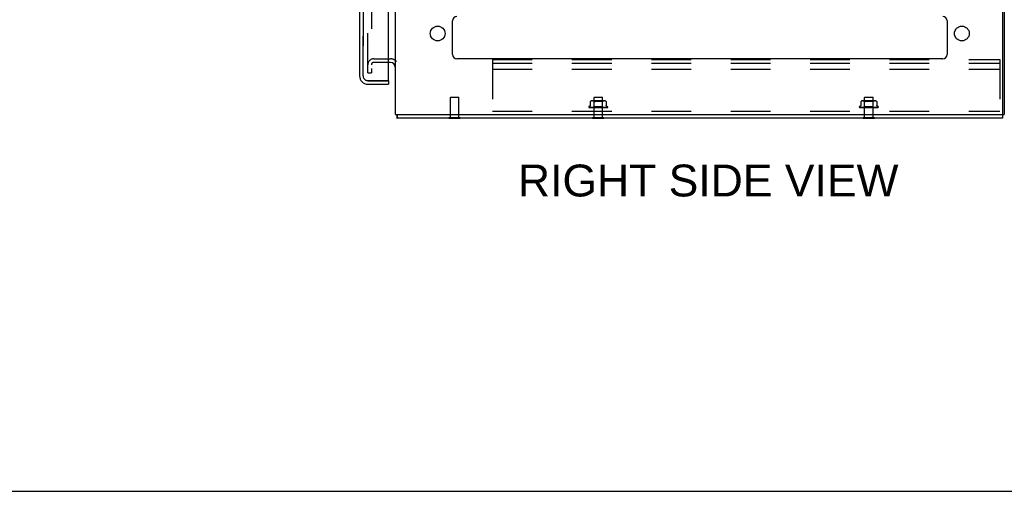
# Model space of a CAD drawing. Header units: inches. Extents: x 0 to 213, y 0 to 138.
# Tile 33 of 50: x 109 to 138, y 0 to 14. Entities that reach past the tile are written whole.
import ezdxf

# ---------------------------------------------------------------- set-up
doc = ezdxf.new("R2010")
doc.units = ezdxf.units.IN
doc.header["$LTSCALE"] = 11.736377
doc.header["$MEASUREMENT"] = 0
doc.linetypes.add('HIDDEN', pattern=[0.2, 0.1, -0.1])
doc.layers.get('0').update_dxf_attribs({"linetype": 'CONTINUOUS'})
for name, color, linetype in [('DEFAULT_2', 8, 'HIDDEN'), ('DIMENSIONS', 7, 'CONTINUOUS'), ('MASTER_DOOR_ASSEMBLY', 7, 'CONTINUOUS'), ('SLAVE_DOOR_ASSEMBLY', 7, 'CONTINUOUS')]:
    doc.layers.add(name, color=color, linetype=linetype)
doc.styles.get("Standard").update_dxf_attribs({"font": 'arial.ttf'})

msp = doc.modelspace()

# ---------------------------------------------------------------- linework, layer by layer
at = {"color": 3, "linetype": 'Continuous'}
for p, q in [((120.237, 11.136), (120.237, 81.794)), ((138.185, 81.779), (138.185, 11.151)), ((138.237, 81.794), (138.237, 11.136)), ((121.925, 12.907), (121.925, 13.907)), ((136.549, 13.907), (136.549, 12.907)), ((120.094, 12.678), (120.033, 12.678)), ((136.424, 12.782), (122.05, 12.782)), ((120.237, 11.136), (138.17, 11.136)), ((138.185, 11.032), (120.289, 11.032))]:
    msp.add_line(p, q, dxfattribs=at)
at = {"color": 7, "linetype": 'Continuous'}
for p, q in [((120.197, 12.636), (120.197, 12.636)), ((120.289, 11.136), (120.289, 11.032)), ((138.17, 11.136), (138.237, 11.136)), ((138.185, 11.136), (138.185, 11.032)), ((121.818, 11.028), (121.818, 11.032)), ((121.818, 11.028), (122.155, 11.028)), ((122.155, 11.028), (122.155, 11.032)), ((126.068, 11.028), (126.068, 11.032)), ((126.068, 11.028), (126.405, 11.028)), ((126.405, 11.028), (126.405, 11.032)), ((134.068, 11.028), (134.068, 11.032)), ((134.068, 11.028), (134.405, 11.028)), ((134.405, 11.028), (134.405, 11.032)), ((0, 0), (213.389, 0))]:
    msp.add_line(p, q, dxfattribs=at)
at = {"color": 3, "linetype": 'Continuous'}
for points in [[(120.276, 11.136), (120.276, 11.135), (120.277, 11.13), (120.278, 11.124), (120.279, 11.118), (120.279, 11.112), (120.28, 11.106), (120.28, 11.101), (120.28, 11.095), (120.28, 11.089)], [(120.28, 11.089), (120.28, 11.079), (120.28, 11.074), (120.28, 11.065)], [(120.28, 11.065), (120.28, 11.061), (120.281, 11.058), (120.281, 11.054), (120.281, 11.05), (120.281, 11.047), (120.282, 11.044), (120.282, 11.042), (120.282, 11.04), (120.283, 11.038), (120.284, 11.036), (120.284, 11.035), (120.285, 11.034), (120.286, 11.033), (120.287, 11.033), (120.287, 11.032), (120.289, 11.032)]]:
    msp.add_lwpolyline(points, dxfattribs=at)
for centre in [(121.487, 13.532), (136.987, 13.532)]:
    msp.add_circle(centre, 0.219, dxfattribs=at)
for centre, radius, start, end in [((122.05, 13.907), 0.125, 90, 180), ((136.424, 13.907), 0.125, 0, 90), ((122.05, 12.907), 0.125, 180, 270), ((136.424, 12.907), 0.125, 270, 360), ((120.094, 12.536), 0.142, 0, 90), ((138.17, 11.151), 0.015, 270, 360)]:
    msp.add_arc(centre, radius, start, end, dxfattribs=at)
at = {"layer": 'DEFAULT_2', "color": 8, "linetype": 'HIDDEN'}
for p, q in [((119.424, 12.366), (119.424, 80.565)), ((119.528, 80.565), (119.528, 12.366)), ((119.598, 12.782), (120.094, 12.782)), ((120.033, 12.678), (119.598, 12.678)), ((123.112, 12.761), (138.112, 12.761)), ((123.112, 12.761), (123.112, 11.136)), ((123.112, 12.657), (138.112, 12.657)), ((138.112, 12.761), (138.112, 11.136)), ((119.424, 12.366), (119.528, 12.366)), ((123.112, 12.48), (138.112, 12.48)), ((121.873, 11.653), (121.863, 11.643)), ((121.873, 11.653), (122.101, 11.653)), ((122.101, 11.653), (122.111, 11.643)), ((126.123, 11.653), (126.113, 11.643)), ((126.123, 11.653), (126.351, 11.653)), ((126.351, 11.653), (126.361, 11.643)), ((134.123, 11.653), (134.113, 11.643)), ((134.123, 11.653), (134.351, 11.653)), ((134.351, 11.653), (134.361, 11.643)), ((122.111, 11.643), (121.863, 11.643)), ((121.863, 11.046), (121.863, 11.643)), ((122.111, 11.046), (122.111, 11.643)), ((125.955, 11.358), (125.955, 11.357)), ((125.981, 11.379), (125.966, 11.373)), ((126.001, 11.52), (126.002, 11.52)), ((126.001, 11.519), (126.001, 11.406)), ((126.001, 11.519), (126.001, 11.519)), ((126.003, 11.521), (126.004, 11.522)), ((126.004, 11.522), (126.009, 11.526)), ((126.02, 11.531), (126.015, 11.529)), ((126.025, 11.533), (126.02, 11.531)), ((126.031, 11.535), (126.025, 11.533)), ((126.036, 11.536), (126.031, 11.535)), ((126.041, 11.537), (126.036, 11.536)), ((126.047, 11.537), (126.041, 11.537)), ((126.052, 11.537), (126.046, 11.537)), ((126.056, 11.538), (126.051, 11.537)), ((126.061, 11.537), (126.056, 11.538)), ((126.416, 11.543), (126.057, 11.543)), ((126.066, 11.537), (126.061, 11.537)), ((126.071, 11.537), (126.066, 11.537)), ((126.076, 11.536), (126.071, 11.537)), ((126.081, 11.535), (126.076, 11.536)), ((126.087, 11.533), (126.081, 11.535)), ((126.093, 11.531), (126.087, 11.533)), ((126.111, 11.523), (126.091, 11.543)), ((126.098, 11.529), (126.092, 11.531)), ((126.093, 11.341), (126.111, 11.36)), ((126.362, 11.523), (126.111, 11.523)), ((126.111, 11.36), (126.111, 11.523)), ((126.362, 11.36), (126.111, 11.36)), ((126.361, 11.643), (126.113, 11.643)), ((126.113, 11.046), (126.113, 11.643)), ((126.185, 11.535), (126.198, 11.536)), ((126.288, 11.535), (126.3, 11.533)), ((126.321, 11.528), (126.331, 11.525)), ((126.357, 11.519), (126.359, 11.519)), ((126.361, 11.046), (126.361, 11.643)), ((126.362, 11.523), (126.382, 11.543)), ((126.362, 11.36), (126.362, 11.523)), ((126.381, 11.341), (126.362, 11.36)), ((126.365, 11.522), (126.37, 11.526)), ((126.375, 11.529), (126.37, 11.526)), ((126.381, 11.531), (126.375, 11.529)), ((126.386, 11.533), (126.381, 11.531)), ((126.392, 11.535), (126.386, 11.533)), ((126.397, 11.536), (126.392, 11.535)), ((126.402, 11.537), (126.397, 11.536)), ((126.407, 11.537), (126.402, 11.537)), ((126.412, 11.537), (126.407, 11.537)), ((126.417, 11.538), (126.412, 11.537)), ((126.422, 11.537), (126.417, 11.538)), ((126.427, 11.537), (126.422, 11.537)), ((126.432, 11.537), (126.427, 11.537)), ((126.437, 11.536), (126.432, 11.537)), ((126.442, 11.535), (126.437, 11.536)), ((126.448, 11.533), (126.442, 11.535)), ((126.453, 11.531), (126.448, 11.533)), ((126.459, 11.529), (126.453, 11.531)), ((126.472, 11.52), (126.472, 11.519)), ((126.473, 11.519), (126.472, 11.519)), ((126.473, 11.519), (126.473, 11.406)), ((126.492, 11.379), (126.507, 11.373)), ((126.518, 11.358), (126.518, 11.357)), ((133.955, 11.358), (133.955, 11.357)), ((133.981, 11.379), (133.966, 11.373)), ((134.001, 11.52), (134.002, 11.52)), ((134.001, 11.519), (134.001, 11.406)), ((134.001, 11.519), (134.001, 11.519)), ((134.003, 11.521), (134.004, 11.522)), ((134.004, 11.522), (134.009, 11.526)), ((134.02, 11.531), (134.015, 11.529)), ((134.025, 11.533), (134.02, 11.531)), ((134.031, 11.535), (134.025, 11.533)), ((134.036, 11.536), (134.031, 11.535)), ((134.041, 11.537), (134.036, 11.536)), ((134.047, 11.537), (134.041, 11.537)), ((134.052, 11.537), (134.046, 11.537)), ((134.056, 11.538), (134.051, 11.537)), ((134.061, 11.537), (134.056, 11.538)), ((134.416, 11.543), (134.057, 11.543)), ((134.066, 11.537), (134.061, 11.537)), ((134.071, 11.537), (134.066, 11.537)), ((134.076, 11.536), (134.071, 11.537)), ((134.081, 11.535), (134.076, 11.536)), ((134.087, 11.533), (134.081, 11.535)), ((134.093, 11.531), (134.087, 11.533)), ((134.111, 11.523), (134.091, 11.543)), ((134.098, 11.529), (134.092, 11.531)), ((134.093, 11.341), (134.111, 11.36)), ((134.362, 11.523), (134.111, 11.523)), ((134.111, 11.36), (134.111, 11.523)), ((134.362, 11.36), (134.111, 11.36)), ((134.361, 11.643), (134.113, 11.643)), ((134.113, 11.046), (134.113, 11.643)), ((134.288, 11.535), (134.3, 11.533)), ((134.321, 11.528), (134.331, 11.525)), ((134.361, 11.046), (134.361, 11.643)), ((134.362, 11.523), (134.382, 11.543)), ((134.362, 11.36), (134.362, 11.523)), ((134.381, 11.341), (134.362, 11.36)), ((134.365, 11.522), (134.37, 11.526)), ((134.375, 11.529), (134.37, 11.526)), ((134.381, 11.531), (134.375, 11.529)), ((134.386, 11.533), (134.381, 11.531)), ((134.392, 11.535), (134.386, 11.533)), ((134.397, 11.536), (134.392, 11.535)), ((134.402, 11.537), (134.397, 11.536)), ((134.407, 11.537), (134.402, 11.537)), ((134.412, 11.537), (134.407, 11.537)), ((134.417, 11.538), (134.412, 11.537)), ((134.422, 11.537), (134.417, 11.538)), ((134.427, 11.537), (134.422, 11.537)), ((134.432, 11.537), (134.427, 11.537)), ((134.437, 11.536), (134.432, 11.537)), ((134.442, 11.535), (134.437, 11.536)), ((134.448, 11.533), (134.442, 11.535)), ((134.453, 11.531), (134.448, 11.533)), ((134.459, 11.529), (134.453, 11.531)), ((134.472, 11.52), (134.472, 11.519)), ((134.473, 11.519), (134.472, 11.519)), ((134.473, 11.519), (134.473, 11.406)), ((134.492, 11.379), (134.507, 11.373)), ((134.518, 11.358), (134.518, 11.357)), ((123.112, 11.24), (138.112, 11.24)), ((126.093, 11.342), (125.964, 11.344)), ((125.964, 11.344), (125.964, 11.344)), ((126.095, 11.342), (125.966, 11.344)), ((125.967, 11.341), (126.227, 11.341)), ((126.097, 11.342), (125.972, 11.344)), ((125.978, 11.344), (125.977, 11.344)), ((126.101, 11.342), (125.978, 11.344)), ((125.99, 11.344), (125.989, 11.344)), ((126.106, 11.342), (125.99, 11.344)), ((126.112, 11.342), (125.999, 11.344)), ((125.999, 11.344), (125.999, 11.344)), ((126.12, 11.342), (126.016, 11.344)), ((126.016, 11.344), (126.016, 11.344)), ((126.128, 11.342), (126.029, 11.344)), ((126.029, 11.344), (126.029, 11.344)), ((126.039, 11.342), (126.046, 11.342)), ((126.046, 11.342), (126.052, 11.341)), ((126.138, 11.342), (126.051, 11.344)), ((126.148, 11.342), (126.066, 11.344)), ((126.066, 11.344), (126.066, 11.344)), ((126.082, 11.342), (126.092, 11.341)), ((126.159, 11.342), (126.092, 11.344)), ((126.092, 11.341), (126.093, 11.341)), ((126.093, 11.341), (126.093, 11.342)), ((126.093, 11.342), (126.093, 11.342)), ((126.095, 11.342), (126.095, 11.342)), ((126.095, 11.341), (126.097, 11.342)), ((126.097, 11.342), (126.097, 11.342)), ((126.101, 11.342), (126.101, 11.342)), ((126.104, 11.341), (126.101, 11.342)), ((126.102, 11.341), (126.106, 11.342)), ((126.106, 11.342), (126.106, 11.342)), ((126.171, 11.342), (126.109, 11.344)), ((126.109, 11.344), (126.109, 11.344)), ((126.109, 11.344), (126.117, 11.343)), ((126.112, 11.342), (126.112, 11.342)), ((126.112, 11.342), (126.112, 11.342)), ((126.116, 11.341), (126.112, 11.342)), ((126.114, 11.341), (126.12, 11.342)), ((126.117, 11.343), (126.138, 11.341)), ((126.12, 11.342), (126.12, 11.342)), ((126.128, 11.342), (126.128, 11.342)), ((126.134, 11.341), (126.128, 11.342)), ((126.131, 11.341), (126.137, 11.342)), ((126.138, 11.342), (126.137, 11.342)), ((126.184, 11.342), (126.138, 11.344)), ((126.148, 11.342), (126.148, 11.342)), ((126.155, 11.341), (126.148, 11.342)), ((126.151, 11.341), (126.159, 11.342)), ((126.196, 11.342), (126.157, 11.344)), ((126.157, 11.344), (126.157, 11.344)), ((126.157, 11.344), (126.187, 11.341)), ((126.159, 11.342), (126.159, 11.342)), ((126.171, 11.342), (126.171, 11.342)), ((126.179, 11.341), (126.171, 11.342)), ((126.175, 11.341), (126.183, 11.342)), ((126.184, 11.342), (126.183, 11.342)), ((126.21, 11.342), (126.189, 11.344)), ((126.196, 11.342), (126.196, 11.342)), ((126.205, 11.341), (126.196, 11.342)), ((126.2, 11.341), (126.209, 11.342)), ((126.21, 11.342), (126.209, 11.342)), ((126.232, 11.341), (126.223, 11.342)), ((126.227, 11.341), (126.236, 11.342)), ((126.232, 11.341), (126.507, 11.341)), ((126.259, 11.341), (126.25, 11.342)), ((126.255, 11.341), (126.263, 11.342)), ((126.291, 11.344), (126.261, 11.341)), ((126.264, 11.342), (126.263, 11.342)), ((126.291, 11.344), (126.264, 11.342)), ((126.31, 11.344), (126.276, 11.342)), ((126.276, 11.342), (126.277, 11.342)), ((126.286, 11.341), (126.277, 11.342)), ((126.282, 11.341), (126.29, 11.342)), ((126.341, 11.344), (126.29, 11.342)), ((126.29, 11.342), (126.29, 11.342)), ((126.291, 11.344), (126.291, 11.344)), ((126.359, 11.344), (126.302, 11.342)), ((126.302, 11.342), (126.303, 11.342)), ((126.311, 11.341), (126.303, 11.342)), ((126.307, 11.341), (126.314, 11.342)), ((126.311, 11.341), (126.34, 11.344)), ((126.386, 11.344), (126.314, 11.342)), ((126.314, 11.342), (126.314, 11.342)), ((126.403, 11.344), (126.325, 11.342)), ((126.325, 11.342), (126.325, 11.342)), ((126.333, 11.341), (126.325, 11.342)), ((126.329, 11.341), (126.335, 11.342)), ((126.336, 11.342), (126.335, 11.342)), ((126.427, 11.344), (126.336, 11.342)), ((126.34, 11.344), (126.341, 11.344)), ((126.44, 11.344), (126.345, 11.342)), ((126.345, 11.342), (126.345, 11.342)), ((126.351, 11.341), (126.345, 11.342)), ((126.349, 11.341), (126.353, 11.342)), ((126.354, 11.342), (126.353, 11.342)), ((126.46, 11.344), (126.354, 11.342)), ((126.359, 11.341), (126.37, 11.342)), ((126.471, 11.344), (126.361, 11.342)), ((126.361, 11.342), (126.361, 11.342)), ((126.366, 11.341), (126.361, 11.342)), ((126.364, 11.341), (126.367, 11.342)), ((126.486, 11.344), (126.367, 11.342)), ((126.367, 11.342), (126.367, 11.342)), ((126.37, 11.342), (126.386, 11.344)), ((126.493, 11.344), (126.372, 11.342)), ((126.372, 11.342), (126.372, 11.342)), ((126.376, 11.341), (126.372, 11.342)), ((126.502, 11.344), (126.376, 11.342)), ((126.376, 11.342), (126.376, 11.342)), ((126.506, 11.344), (126.379, 11.342)), ((126.379, 11.342), (126.379, 11.342)), ((126.509, 11.344), (126.38, 11.342)), ((126.38, 11.342), (126.38, 11.342)), ((126.386, 11.344), (126.386, 11.344)), ((126.412, 11.342), (126.42, 11.343)), ((126.42, 11.343), (126.427, 11.344)), ((126.427, 11.344), (126.427, 11.344)), ((126.439, 11.341), (126.445, 11.342)), ((126.44, 11.344), (126.44, 11.344)), ((126.455, 11.343), (126.461, 11.344)), ((126.461, 11.344), (126.46, 11.344)), ((126.486, 11.344), (126.486, 11.344)), ((126.514, 11.346), (126.514, 11.346)), ((134.093, 11.342), (133.964, 11.344)), ((133.964, 11.344), (133.964, 11.344)), ((134.095, 11.342), (133.966, 11.344)), ((133.967, 11.341), (134.227, 11.341)), ((134.097, 11.342), (133.972, 11.344)), ((133.978, 11.344), (133.977, 11.344)), ((134.101, 11.342), (133.978, 11.344)), ((133.99, 11.344), (133.989, 11.344)), ((134.106, 11.342), (133.99, 11.344)), ((134.112, 11.342), (133.999, 11.344)), ((133.999, 11.344), (133.999, 11.344)), ((134.12, 11.342), (134.016, 11.344)), ((134.016, 11.344), (134.016, 11.344)), ((134.128, 11.342), (134.029, 11.344)), ((134.029, 11.344), (134.029, 11.344)), ((134.039, 11.342), (134.046, 11.342)), ((134.046, 11.342), (134.052, 11.341)), ((134.138, 11.342), (134.051, 11.344)), ((134.148, 11.342), (134.066, 11.344)), ((134.066, 11.344), (134.066, 11.344)), ((134.082, 11.342), (134.092, 11.341)), ((134.159, 11.342), (134.092, 11.344)), ((134.092, 11.341), (134.093, 11.341)), ((134.093, 11.341), (134.093, 11.342)), ((134.093, 11.342), (134.093, 11.342)), ((134.095, 11.342), (134.095, 11.342)), ((134.095, 11.341), (134.097, 11.342)), ((134.097, 11.342), (134.097, 11.342)), ((134.101, 11.342), (134.101, 11.342)), ((134.104, 11.341), (134.101, 11.342)), ((134.102, 11.341), (134.106, 11.342)), ((134.106, 11.342), (134.106, 11.342)), ((134.171, 11.342), (134.109, 11.344)), ((134.109, 11.344), (134.109, 11.344)), ((134.109, 11.344), (134.117, 11.343)), ((134.112, 11.342), (134.112, 11.342)), ((134.112, 11.342), (134.112, 11.342)), ((134.116, 11.341), (134.112, 11.342)), ((134.114, 11.341), (134.12, 11.342)), ((134.117, 11.343), (134.138, 11.341)), ((134.12, 11.342), (134.12, 11.342)), ((134.128, 11.342), (134.128, 11.342)), ((134.134, 11.341), (134.128, 11.342)), ((134.131, 11.341), (134.137, 11.342)), ((134.138, 11.342), (134.137, 11.342)), ((134.184, 11.342), (134.138, 11.344)), ((134.148, 11.342), (134.148, 11.342)), ((134.155, 11.341), (134.148, 11.342)), ((134.151, 11.341), (134.159, 11.342)), ((134.196, 11.342), (134.157, 11.344)), ((134.157, 11.344), (134.157, 11.344)), ((134.157, 11.344), (134.187, 11.341)), ((134.159, 11.342), (134.159, 11.342)), ((134.171, 11.342), (134.171, 11.342)), ((134.179, 11.341), (134.171, 11.342)), ((134.175, 11.341), (134.183, 11.342)), ((134.184, 11.342), (134.183, 11.342)), ((134.21, 11.342), (134.189, 11.344)), ((134.196, 11.342), (134.196, 11.342)), ((134.205, 11.341), (134.196, 11.342)), ((134.2, 11.341), (134.209, 11.342)), ((134.21, 11.342), (134.209, 11.342)), ((134.232, 11.341), (134.223, 11.342)), ((134.227, 11.341), (134.236, 11.342)), ((134.232, 11.341), (134.507, 11.341)), ((134.259, 11.341), (134.25, 11.342)), ((134.255, 11.341), (134.263, 11.342)), ((134.291, 11.344), (134.261, 11.341)), ((134.264, 11.342), (134.263, 11.342)), ((134.291, 11.344), (134.264, 11.342)), ((134.31, 11.344), (134.276, 11.342)), ((134.276, 11.342), (134.277, 11.342)), ((134.286, 11.341), (134.277, 11.342)), ((134.282, 11.341), (134.29, 11.342)), ((134.341, 11.344), (134.29, 11.342)), ((134.29, 11.342), (134.29, 11.342)), ((134.291, 11.344), (134.291, 11.344)), ((134.359, 11.344), (134.302, 11.342)), ((134.302, 11.342), (134.303, 11.342)), ((134.311, 11.341), (134.303, 11.342)), ((134.307, 11.341), (134.314, 11.342)), ((134.311, 11.341), (134.34, 11.344)), ((134.386, 11.344), (134.314, 11.342)), ((134.314, 11.342), (134.314, 11.342)), ((134.403, 11.344), (134.325, 11.342)), ((134.325, 11.342), (134.325, 11.342)), ((134.333, 11.341), (134.325, 11.342)), ((134.329, 11.341), (134.335, 11.342)), ((134.336, 11.342), (134.335, 11.342)), ((134.427, 11.344), (134.336, 11.342)), ((134.34, 11.344), (134.341, 11.344)), ((134.44, 11.344), (134.345, 11.342)), ((134.345, 11.342), (134.345, 11.342)), ((134.351, 11.341), (134.345, 11.342)), ((134.349, 11.341), (134.353, 11.342)), ((134.354, 11.342), (134.353, 11.342)), ((134.46, 11.344), (134.354, 11.342)), ((134.359, 11.341), (134.37, 11.342)), ((134.471, 11.344), (134.361, 11.342)), ((134.361, 11.342), (134.361, 11.342)), ((134.366, 11.341), (134.361, 11.342)), ((134.364, 11.341), (134.367, 11.342)), ((134.486, 11.344), (134.367, 11.342)), ((134.367, 11.342), (134.367, 11.342)), ((134.37, 11.342), (134.386, 11.344)), ((134.493, 11.344), (134.372, 11.342)), ((134.372, 11.342), (134.372, 11.342)), ((134.376, 11.341), (134.372, 11.342)), ((134.502, 11.344), (134.376, 11.342)), ((134.376, 11.342), (134.376, 11.342)), ((134.506, 11.344), (134.379, 11.342)), ((134.379, 11.342), (134.379, 11.342)), ((134.509, 11.344), (134.38, 11.342)), ((134.38, 11.342), (134.38, 11.342)), ((134.386, 11.344), (134.386, 11.344)), ((134.412, 11.342), (134.42, 11.343)), ((134.42, 11.343), (134.427, 11.344)), ((134.427, 11.344), (134.427, 11.344)), ((134.439, 11.341), (134.445, 11.342)), ((134.44, 11.344), (134.44, 11.344)), ((134.455, 11.343), (134.461, 11.344)), ((134.461, 11.344), (134.46, 11.344)), ((134.486, 11.344), (134.486, 11.344)), ((134.514, 11.346), (134.514, 11.346)), ((121.818, 11.046), (122.155, 11.046)), ((121.818, 11.032), (121.818, 11.046)), ((122.155, 11.032), (122.155, 11.046)), ((126.068, 11.046), (126.405, 11.046)), ((126.068, 11.032), (126.068, 11.046)), ((126.405, 11.032), (126.405, 11.046)), ((134.068, 11.046), (134.405, 11.046)), ((134.068, 11.032), (134.068, 11.046)), ((134.405, 11.032), (134.405, 11.046))]:
    msp.add_line(p, q, dxfattribs=at)
for points in [[(126.001, 11.406), (126.001, 11.405), (126, 11.402), (126, 11.4), (125.999, 11.398), (125.998, 11.395), (125.998, 11.393), (125.996, 11.391), (125.995, 11.389), (125.994, 11.388), (125.993, 11.386), (125.991, 11.385), (125.99, 11.383), (125.988, 11.382), (125.986, 11.381), (125.985, 11.38), (125.983, 11.379), (125.981, 11.379)], [(126.004, 11.522), (126.003, 11.521), (126.002, 11.52), (126.001, 11.52), (126.001, 11.519), (126.001, 11.519)], [(126.015, 11.529), (126.009, 11.526), (126.004, 11.522)], [(126.098, 11.529), (126.103, 11.526), (126.108, 11.522)], [(126.121, 11.519), (126.119, 11.519), (126.116, 11.519), (126.114, 11.519), (126.112, 11.52), (126.11, 11.521), (126.108, 11.522)], [(126.121, 11.519), (126.124, 11.519), (126.127, 11.52)], [(126.133, 11.522), (126.13, 11.521), (126.127, 11.52)], [(126.25, 11.537), (126.237, 11.538), (126.223, 11.537), (126.21, 11.537), (126.198, 11.536), (126.185, 11.535), (126.174, 11.533), (126.162, 11.531), (126.152, 11.528), (126.142, 11.525), (126.133, 11.522)], [(126.133, 11.522), (126.142, 11.525), (126.152, 11.528), (126.162, 11.531)], [(126.25, 11.537), (126.263, 11.537), (126.275, 11.536)], [(126.34, 11.522), (126.331, 11.525), (126.321, 11.528), (126.311, 11.531), (126.3, 11.533), (126.288, 11.535), (126.275, 11.536)], [(126.357, 11.519), (126.355, 11.519), (126.352, 11.519), (126.349, 11.519), (126.346, 11.52), (126.343, 11.521), (126.34, 11.522)], [(126.365, 11.522), (126.363, 11.521), (126.361, 11.52), (126.359, 11.519)], [(126.459, 11.529), (126.464, 11.526), (126.469, 11.522)], [(126.472, 11.52), (126.471, 11.52), (126.47, 11.521), (126.469, 11.522)], [(126.47, 11.521), (126.471, 11.52), (126.471, 11.52)], [(126.472, 11.519), (126.473, 11.519), (126.473, 11.519)], [(126.492, 11.379), (126.49, 11.379), (126.488, 11.38), (126.487, 11.381), (126.485, 11.382), (126.484, 11.383), (126.482, 11.385), (126.481, 11.386), (126.479, 11.388), (126.478, 11.389), (126.477, 11.391), (126.476, 11.393), (126.475, 11.395), (126.474, 11.398), (126.473, 11.4), (126.473, 11.402), (126.473, 11.405), (126.473, 11.406)], [(134.001, 11.406), (134.001, 11.405), (134, 11.402), (134, 11.4), (133.999, 11.398), (133.998, 11.395), (133.998, 11.393), (133.996, 11.391), (133.995, 11.389), (133.994, 11.388), (133.993, 11.386), (133.991, 11.385), (133.99, 11.383), (133.988, 11.382), (133.986, 11.381), (133.985, 11.38), (133.983, 11.379), (133.981, 11.379)], [(134.004, 11.522), (134.003, 11.521), (134.002, 11.52), (134.001, 11.52), (134.001, 11.519), (134.001, 11.519)], [(134.015, 11.529), (134.009, 11.526), (134.004, 11.522)], [(134.098, 11.529), (134.103, 11.526), (134.108, 11.522)], [(134.133, 11.522), (134.13, 11.521), (134.127, 11.52), (134.124, 11.519), (134.121, 11.519), (134.119, 11.519), (134.116, 11.519), (134.114, 11.519), (134.112, 11.52), (134.11, 11.521), (134.108, 11.522)], [(134.198, 11.536), (134.185, 11.535), (134.174, 11.533), (134.162, 11.531), (134.152, 11.528), (134.142, 11.525), (134.133, 11.522)], [(134.133, 11.522), (134.142, 11.525), (134.152, 11.528), (134.162, 11.531)], [(134.198, 11.536), (134.21, 11.537), (134.223, 11.537), (134.237, 11.538), (134.25, 11.537), (134.263, 11.537), (134.275, 11.536)], [(134.25, 11.537), (134.237, 11.538), (134.223, 11.537), (134.21, 11.537)], [(134.34, 11.522), (134.331, 11.525), (134.321, 11.528), (134.311, 11.531), (134.3, 11.533), (134.288, 11.535), (134.275, 11.536), (134.263, 11.537)], [(134.365, 11.522), (134.363, 11.521), (134.361, 11.52), (134.359, 11.519), (134.357, 11.519), (134.355, 11.519), (134.352, 11.519), (134.349, 11.519), (134.346, 11.52), (134.343, 11.521), (134.34, 11.522)], [(134.459, 11.529), (134.464, 11.526), (134.469, 11.522)], [(134.472, 11.52), (134.471, 11.52), (134.47, 11.521), (134.469, 11.522)], [(134.47, 11.521), (134.471, 11.52), (134.471, 11.52)], [(134.472, 11.519), (134.473, 11.519), (134.473, 11.519)], [(134.492, 11.379), (134.49, 11.379), (134.488, 11.38), (134.487, 11.381), (134.485, 11.382), (134.484, 11.383), (134.482, 11.385), (134.481, 11.386), (134.479, 11.388), (134.478, 11.389), (134.477, 11.391), (134.476, 11.393), (134.475, 11.395), (134.474, 11.398), (134.473, 11.4), (134.473, 11.402), (134.473, 11.405), (134.473, 11.406)], [(125.964, 11.344), (125.964, 11.344), (125.964, 11.344), (125.963, 11.344), (125.963, 11.344), (125.962, 11.344), (125.962, 11.344), (125.962, 11.344), (125.961, 11.345), (125.961, 11.345), (125.961, 11.345)], [(125.961, 11.345), (125.961, 11.345), (125.961, 11.345), (125.961, 11.345), (125.961, 11.344)], [(125.961, 11.344), (125.962, 11.344), (125.962, 11.344), (125.962, 11.344), (125.963, 11.343), (125.963, 11.343), (125.964, 11.343), (125.964, 11.343), (125.965, 11.342), (125.965, 11.342), (125.966, 11.342), (125.967, 11.341), (125.967, 11.341), (125.967, 11.341)], [(125.962, 11.344), (125.963, 11.343), (125.964, 11.342), (125.965, 11.342), (125.967, 11.341), (125.967, 11.341)], [(125.966, 11.344), (125.966, 11.344), (125.965, 11.344), (125.965, 11.344), (125.964, 11.344)], [(125.964, 11.344), (125.965, 11.344), (125.967, 11.343), (125.968, 11.343), (125.97, 11.342), (125.971, 11.342), (125.973, 11.341), (125.975, 11.341), (125.975, 11.341)], [(125.972, 11.344), (125.972, 11.344), (125.972, 11.344), (125.971, 11.344), (125.971, 11.344), (125.971, 11.344), (125.971, 11.344)], [(125.971, 11.344), (125.971, 11.344), (125.971, 11.344), (125.971, 11.344), (125.971, 11.344), (125.972, 11.343)], [(125.972, 11.343), (125.972, 11.343), (125.973, 11.343), (125.973, 11.343), (125.974, 11.342), (125.974, 11.342), (125.975, 11.342), (125.976, 11.341), (125.976, 11.341), (125.977, 11.341)], [(125.977, 11.344), (125.979, 11.343), (125.981, 11.343), (125.983, 11.343), (125.985, 11.342), (125.988, 11.342), (125.99, 11.341), (125.992, 11.341)], [(125.989, 11.344), (125.989, 11.344), (125.989, 11.344), (125.99, 11.344), (125.99, 11.344), (125.99, 11.343)], [(125.99, 11.343), (125.991, 11.343), (125.992, 11.342), (125.993, 11.342), (125.993, 11.342), (125.994, 11.341), (125.995, 11.341), (125.995, 11.341)], [(125.999, 11.344), (126.001, 11.343), (126.004, 11.343), (126.007, 11.342), (126.01, 11.342), (126.013, 11.342), (126.016, 11.341), (126.018, 11.341)], [(126.016, 11.344), (126.016, 11.344), (126.016, 11.344), (126.016, 11.344), (126.017, 11.344), (126.017, 11.343), (126.017, 11.343), (126.018, 11.343), (126.019, 11.343), (126.02, 11.342)], [(126.02, 11.342), (126.021, 11.342), (126.022, 11.341), (126.022, 11.341), (126.023, 11.341)], [(126.029, 11.344), (126.031, 11.343), (126.039, 11.342)], [(126.051, 11.344), (126.051, 11.344), (126.051, 11.344), (126.052, 11.343), (126.052, 11.343), (126.053, 11.343), (126.053, 11.343), (126.054, 11.343), (126.056, 11.342)], [(126.056, 11.342), (126.056, 11.342), (126.057, 11.341), (126.058, 11.341)], [(126.066, 11.344), (126.069, 11.343), (126.082, 11.342)], [(126.092, 11.344), (126.092, 11.344), (126.093, 11.344), (126.093, 11.343), (126.094, 11.343), (126.095, 11.343), (126.096, 11.343), (126.096, 11.342), (126.097, 11.342), (126.098, 11.341), (126.099, 11.341), (126.099, 11.341)], [(126.093, 11.341), (126.093, 11.341), (126.093, 11.342), (126.093, 11.342), (126.093, 11.342), (126.093, 11.342), (126.093, 11.342)], [(126.093, 11.341), (126.094, 11.341), (126.094, 11.342), (126.094, 11.342), (126.094, 11.342), (126.095, 11.342), (126.095, 11.342)], [(126.095, 11.341), (126.095, 11.341), (126.095, 11.341), (126.095, 11.342), (126.095, 11.342)], [(126.097, 11.341), (126.097, 11.341), (126.097, 11.342), (126.097, 11.342), (126.097, 11.342), (126.097, 11.342)], [(126.099, 11.341), (126.1, 11.341), (126.1, 11.342), (126.1, 11.342), (126.101, 11.342), (126.101, 11.342), (126.101, 11.342)], [(126.107, 11.341), (126.107, 11.341), (126.107, 11.342), (126.107, 11.342), (126.106, 11.342), (126.106, 11.342)], [(126.11, 11.341), (126.11, 11.341), (126.111, 11.341), (126.111, 11.342), (126.112, 11.342), (126.112, 11.342), (126.112, 11.342)], [(126.121, 11.341), (126.121, 11.341), (126.121, 11.342), (126.121, 11.342), (126.12, 11.342), (126.12, 11.342)], [(126.125, 11.341), (126.126, 11.341), (126.127, 11.342), (126.127, 11.342), (126.128, 11.342), (126.128, 11.342), (126.128, 11.342)], [(126.138, 11.344), (126.138, 11.344), (126.139, 11.344), (126.14, 11.343), (126.14, 11.343), (126.141, 11.343), (126.142, 11.343), (126.142, 11.342), (126.143, 11.342), (126.144, 11.342), (126.144, 11.341), (126.145, 11.341), (126.145, 11.341)], [(126.139, 11.341), (126.139, 11.341), (126.139, 11.342), (126.139, 11.342), (126.138, 11.342), (126.138, 11.342)], [(126.145, 11.341), (126.145, 11.341), (126.146, 11.342), (126.147, 11.342), (126.147, 11.342), (126.148, 11.342), (126.148, 11.342)], [(126.161, 11.341), (126.161, 11.341), (126.161, 11.342), (126.16, 11.342), (126.16, 11.342), (126.159, 11.342)], [(126.168, 11.341), (126.168, 11.341), (126.169, 11.342), (126.169, 11.342), (126.17, 11.342), (126.171, 11.342), (126.171, 11.342)], [(126.186, 11.341), (126.186, 11.341), (126.185, 11.342), (126.185, 11.342), (126.184, 11.342), (126.184, 11.342)], [(126.189, 11.344), (126.189, 11.344), (126.19, 11.343), (126.191, 11.343), (126.191, 11.343), (126.192, 11.343), (126.192, 11.342), (126.193, 11.342), (126.194, 11.341)], [(126.193, 11.341), (126.193, 11.341), (126.194, 11.342), (126.195, 11.342), (126.195, 11.342), (126.196, 11.342), (126.196, 11.342)], [(126.194, 11.341), (126.194, 11.341), (126.194, 11.341)], [(126.213, 11.341), (126.212, 11.341), (126.212, 11.342), (126.211, 11.342), (126.21, 11.342), (126.21, 11.342)], [(126.22, 11.341), (126.22, 11.341), (126.221, 11.342), (126.221, 11.342), (126.222, 11.342), (126.223, 11.342), (126.223, 11.342)], [(126.24, 11.341), (126.239, 11.341), (126.239, 11.342), (126.238, 11.342), (126.238, 11.342), (126.237, 11.342), (126.236, 11.342)], [(126.247, 11.341), (126.248, 11.341), (126.248, 11.342), (126.249, 11.342), (126.249, 11.342)], [(126.258, 11.344), (126.257, 11.343), (126.255, 11.343), (126.253, 11.343), (126.252, 11.342), (126.25, 11.342), (126.249, 11.342)], [(126.249, 11.342), (126.249, 11.342), (126.25, 11.342), (126.25, 11.342)], [(126.254, 11.341), (126.254, 11.341), (126.254, 11.341), (126.254, 11.341), (126.255, 11.342)], [(126.255, 11.342), (126.255, 11.342), (126.255, 11.342), (126.255, 11.342), (126.256, 11.343), (126.256, 11.343), (126.257, 11.343), (126.257, 11.343), (126.258, 11.343), (126.258, 11.344)], [(126.267, 11.341), (126.267, 11.341), (126.266, 11.342), (126.265, 11.342), (126.265, 11.342), (126.264, 11.342), (126.264, 11.342)], [(126.274, 11.341), (126.274, 11.341), (126.275, 11.342), (126.276, 11.342), (126.276, 11.342), (126.276, 11.342)], [(126.293, 11.341), (126.293, 11.341), (126.292, 11.342), (126.291, 11.342), (126.291, 11.342), (126.29, 11.342), (126.29, 11.342)], [(126.294, 11.342), (126.294, 11.342), (126.294, 11.342), (126.294, 11.342), (126.294, 11.342), (126.294, 11.342), (126.294, 11.343), (126.294, 11.343), (126.294, 11.343), (126.293, 11.343), (126.293, 11.343), (126.292, 11.344), (126.292, 11.344), (126.291, 11.344), (126.291, 11.344)], [(126.3, 11.341), (126.3, 11.341), (126.301, 11.342), (126.301, 11.342), (126.301, 11.342), (126.302, 11.342)], [(126.304, 11.341), (126.304, 11.341), (126.305, 11.341), (126.305, 11.342), (126.306, 11.342), (126.306, 11.342), (126.307, 11.343), (126.307, 11.343), (126.308, 11.343), (126.309, 11.343), (126.31, 11.344), (126.31, 11.344)], [(126.317, 11.341), (126.317, 11.341), (126.316, 11.342), (126.316, 11.342), (126.315, 11.342), (126.314, 11.342), (126.314, 11.342)], [(126.323, 11.341), (126.323, 11.341), (126.324, 11.342), (126.324, 11.342), (126.325, 11.342), (126.325, 11.342)], [(126.339, 11.341), (126.338, 11.341), (126.337, 11.342), (126.337, 11.342), (126.336, 11.342), (126.336, 11.342), (126.336, 11.342)], [(126.343, 11.341), (126.344, 11.341), (126.344, 11.342), (126.344, 11.342), (126.344, 11.342), (126.345, 11.342)], [(126.352, 11.341), (126.352, 11.341), (126.353, 11.342), (126.354, 11.342), (126.355, 11.342), (126.355, 11.343), (126.356, 11.343), (126.357, 11.343), (126.357, 11.343), (126.358, 11.344), (126.358, 11.344), (126.359, 11.344)], [(126.356, 11.341), (126.355, 11.341), (126.355, 11.342), (126.354, 11.342), (126.354, 11.342), (126.354, 11.342), (126.354, 11.342)], [(126.36, 11.341), (126.36, 11.341), (126.36, 11.342), (126.36, 11.342), (126.36, 11.342), (126.361, 11.342)], [(126.369, 11.341), (126.369, 11.341), (126.368, 11.342), (126.368, 11.342), (126.368, 11.342), (126.367, 11.342), (126.367, 11.342)], [(126.372, 11.341), (126.372, 11.341), (126.372, 11.342), (126.372, 11.342), (126.372, 11.342), (126.372, 11.342)], [(126.374, 11.341), (126.375, 11.341), (126.375, 11.341), (126.376, 11.342), (126.376, 11.342)], [(126.378, 11.341), (126.377, 11.341), (126.377, 11.342), (126.377, 11.342), (126.376, 11.342), (126.376, 11.342), (126.376, 11.342)], [(126.379, 11.341), (126.379, 11.341), (126.379, 11.342), (126.378, 11.342), (126.378, 11.342), (126.379, 11.342), (126.379, 11.342)], [(126.38, 11.341), (126.38, 11.341), (126.38, 11.341), (126.379, 11.342), (126.379, 11.342)], [(126.381, 11.341), (126.381, 11.341), (126.38, 11.342), (126.38, 11.342), (126.38, 11.342), (126.38, 11.342), (126.38, 11.342)], [(126.38, 11.341), (126.38, 11.341), (126.38, 11.341), (126.38, 11.342), (126.38, 11.342)], [(126.396, 11.341), (126.396, 11.341), (126.397, 11.342), (126.398, 11.342)], [(126.398, 11.342), (126.399, 11.343), (126.4, 11.343), (126.4, 11.343), (126.401, 11.343), (126.401, 11.343), (126.402, 11.344), (126.402, 11.344), (126.403, 11.344)], [(126.402, 11.341), (126.404, 11.341), (126.412, 11.342)], [(126.434, 11.341), (126.435, 11.341), (126.435, 11.342), (126.436, 11.342), (126.438, 11.343)], [(126.438, 11.343), (126.438, 11.343), (126.439, 11.343), (126.439, 11.343), (126.44, 11.344), (126.44, 11.344)], [(126.445, 11.342), (126.448, 11.342), (126.455, 11.343)], [(126.465, 11.341), (126.465, 11.341), (126.466, 11.341), (126.467, 11.342), (126.468, 11.342), (126.469, 11.343)], [(126.469, 11.341), (126.471, 11.341), (126.474, 11.342), (126.477, 11.342), (126.479, 11.342), (126.482, 11.343), (126.485, 11.343), (126.486, 11.344)], [(126.469, 11.343), (126.47, 11.343), (126.471, 11.343), (126.471, 11.344), (126.471, 11.344)], [(126.471, 11.344), (126.471, 11.344), (126.471, 11.344), (126.471, 11.344), (126.471, 11.344), (126.471, 11.344)], [(126.488, 11.341), (126.489, 11.341), (126.49, 11.342), (126.49, 11.342), (126.491, 11.342), (126.492, 11.342), (126.492, 11.343), (126.493, 11.343)], [(126.491, 11.341), (126.492, 11.341), (126.495, 11.342), (126.497, 11.342), (126.499, 11.343), (126.501, 11.343), (126.502, 11.344), (126.504, 11.344)], [(126.493, 11.343), (126.494, 11.343), (126.494, 11.344), (126.494, 11.344), (126.494, 11.344)], [(126.494, 11.344), (126.494, 11.344), (126.494, 11.344), (126.494, 11.344), (126.494, 11.344), (126.493, 11.344), (126.493, 11.344)], [(126.504, 11.344), (126.503, 11.344), (126.503, 11.344), (126.502, 11.344)], [(126.502, 11.341), (126.503, 11.341), (126.503, 11.341), (126.504, 11.342), (126.505, 11.342), (126.505, 11.342), (126.506, 11.343), (126.506, 11.343), (126.507, 11.343), (126.507, 11.344), (126.508, 11.344)], [(126.503, 11.341), (126.505, 11.341), (126.507, 11.342), (126.508, 11.342), (126.509, 11.343), (126.511, 11.344), (126.512, 11.344), (126.513, 11.345)], [(126.508, 11.344), (126.508, 11.344), (126.508, 11.344), (126.508, 11.344), (126.508, 11.344), (126.508, 11.344), (126.508, 11.344), (126.507, 11.344), (126.507, 11.344), (126.506, 11.344), (126.506, 11.344)], [(126.507, 11.341), (126.508, 11.342), (126.509, 11.342), (126.51, 11.343), (126.511, 11.343), (126.512, 11.344), (126.513, 11.345), (126.513, 11.345), (126.513, 11.345), (126.514, 11.346), (126.514, 11.346), (126.514, 11.346)], [(126.513, 11.345), (126.512, 11.345), (126.512, 11.345), (126.512, 11.344), (126.511, 11.344), (126.511, 11.344), (126.51, 11.344), (126.51, 11.344), (126.509, 11.344), (126.509, 11.344)], [(133.964, 11.344), (133.964, 11.344), (133.964, 11.344), (133.963, 11.344), (133.963, 11.344), (133.962, 11.344), (133.962, 11.344), (133.962, 11.344), (133.961, 11.345), (133.961, 11.345), (133.961, 11.345)], [(133.961, 11.345), (133.961, 11.345), (133.961, 11.345), (133.961, 11.345), (133.961, 11.344)], [(133.961, 11.344), (133.962, 11.344), (133.962, 11.344), (133.962, 11.344), (133.963, 11.343), (133.963, 11.343), (133.964, 11.343), (133.964, 11.343), (133.965, 11.342), (133.965, 11.342), (133.966, 11.342), (133.967, 11.341), (133.967, 11.341), (133.967, 11.341)], [(133.962, 11.344), (133.963, 11.343), (133.964, 11.342), (133.965, 11.342), (133.967, 11.341), (133.967, 11.341)], [(133.966, 11.344), (133.966, 11.344), (133.965, 11.344), (133.965, 11.344), (133.964, 11.344)], [(133.964, 11.344), (133.965, 11.344), (133.967, 11.343), (133.968, 11.343), (133.97, 11.342), (133.971, 11.342), (133.973, 11.341), (133.975, 11.341), (133.975, 11.341)], [(133.972, 11.344), (133.972, 11.344), (133.972, 11.344), (133.971, 11.344), (133.971, 11.344), (133.971, 11.344), (133.971, 11.344)], [(133.971, 11.344), (133.971, 11.344), (133.971, 11.344), (133.971, 11.344), (133.971, 11.344), (133.972, 11.343)], [(133.972, 11.343), (133.972, 11.343), (133.973, 11.343), (133.973, 11.343), (133.974, 11.342), (133.974, 11.342), (133.975, 11.342), (133.976, 11.341), (133.976, 11.341), (133.977, 11.341)], [(133.977, 11.344), (133.979, 11.343), (133.981, 11.343), (133.983, 11.343), (133.985, 11.342), (133.988, 11.342), (133.99, 11.341), (133.992, 11.341)], [(133.989, 11.344), (133.989, 11.344), (133.989, 11.344), (133.99, 11.344), (133.99, 11.344), (133.99, 11.343)], [(133.99, 11.343), (133.991, 11.343), (133.992, 11.342), (133.993, 11.342), (133.993, 11.342), (133.994, 11.341), (133.995, 11.341), (133.995, 11.341)], [(133.999, 11.344), (134.001, 11.343), (134.004, 11.343), (134.007, 11.342), (134.01, 11.342), (134.013, 11.342), (134.016, 11.341), (134.018, 11.341)], [(134.016, 11.344), (134.016, 11.344), (134.016, 11.344), (134.016, 11.344), (134.017, 11.344), (134.017, 11.343), (134.017, 11.343), (134.018, 11.343), (134.019, 11.343), (134.02, 11.342)], [(134.02, 11.342), (134.021, 11.342), (134.022, 11.341), (134.022, 11.341), (134.023, 11.341)], [(134.029, 11.344), (134.031, 11.343), (134.039, 11.342)], [(134.051, 11.344), (134.051, 11.344), (134.051, 11.344), (134.052, 11.343), (134.052, 11.343), (134.053, 11.343), (134.053, 11.343), (134.054, 11.343), (134.056, 11.342)], [(134.056, 11.342), (134.056, 11.342), (134.057, 11.341), (134.058, 11.341)], [(134.066, 11.344), (134.069, 11.343), (134.082, 11.342)], [(134.092, 11.344), (134.092, 11.344), (134.093, 11.344), (134.093, 11.343), (134.094, 11.343), (134.095, 11.343), (134.096, 11.343), (134.096, 11.342), (134.097, 11.342), (134.098, 11.341), (134.099, 11.341), (134.099, 11.341)], [(134.093, 11.341), (134.093, 11.341), (134.093, 11.342), (134.093, 11.342), (134.093, 11.342), (134.093, 11.342), (134.093, 11.342)], [(134.093, 11.341), (134.094, 11.341), (134.094, 11.342), (134.094, 11.342), (134.094, 11.342), (134.095, 11.342), (134.095, 11.342)], [(134.095, 11.341), (134.095, 11.341), (134.095, 11.341), (134.095, 11.342), (134.095, 11.342)], [(134.097, 11.341), (134.097, 11.341), (134.097, 11.342), (134.097, 11.342), (134.097, 11.342), (134.097, 11.342)], [(134.099, 11.341), (134.1, 11.341), (134.1, 11.342), (134.1, 11.342), (134.101, 11.342), (134.101, 11.342), (134.101, 11.342)], [(134.107, 11.341), (134.107, 11.341), (134.107, 11.342), (134.107, 11.342), (134.106, 11.342), (134.106, 11.342)], [(134.11, 11.341), (134.11, 11.341), (134.111, 11.341), (134.111, 11.342), (134.112, 11.342), (134.112, 11.342), (134.112, 11.342)], [(134.121, 11.341), (134.121, 11.341), (134.121, 11.342), (134.121, 11.342), (134.12, 11.342), (134.12, 11.342)], [(134.125, 11.341), (134.126, 11.341), (134.127, 11.342), (134.127, 11.342), (134.128, 11.342), (134.128, 11.342), (134.128, 11.342)], [(134.138, 11.344), (134.138, 11.344), (134.139, 11.344), (134.14, 11.343), (134.14, 11.343), (134.141, 11.343), (134.142, 11.343), (134.142, 11.342), (134.143, 11.342), (134.144, 11.342), (134.144, 11.341), (134.145, 11.341), (134.145, 11.341)], [(134.139, 11.341), (134.139, 11.341), (134.139, 11.342), (134.139, 11.342), (134.138, 11.342), (134.138, 11.342)], [(134.145, 11.341), (134.145, 11.341), (134.146, 11.342), (134.147, 11.342), (134.147, 11.342), (134.148, 11.342), (134.148, 11.342)], [(134.161, 11.341), (134.161, 11.341), (134.161, 11.342), (134.16, 11.342), (134.16, 11.342), (134.159, 11.342)], [(134.168, 11.341), (134.168, 11.341), (134.169, 11.342), (134.169, 11.342), (134.17, 11.342), (134.171, 11.342), (134.171, 11.342)], [(134.186, 11.341), (134.186, 11.341), (134.185, 11.342), (134.185, 11.342), (134.184, 11.342), (134.184, 11.342)], [(134.189, 11.344), (134.189, 11.344), (134.19, 11.343), (134.191, 11.343), (134.191, 11.343), (134.192, 11.343), (134.192, 11.342), (134.193, 11.342), (134.193, 11.342), (134.194, 11.341), (134.194, 11.341), (134.194, 11.341)], [(134.193, 11.341), (134.193, 11.341), (134.194, 11.342), (134.195, 11.342), (134.195, 11.342), (134.196, 11.342), (134.196, 11.342)], [(134.213, 11.341), (134.212, 11.341), (134.212, 11.342), (134.211, 11.342), (134.21, 11.342), (134.21, 11.342)], [(134.22, 11.341), (134.22, 11.341), (134.221, 11.342), (134.221, 11.342), (134.222, 11.342), (134.223, 11.342), (134.223, 11.342)], [(134.24, 11.341), (134.239, 11.341), (134.239, 11.342), (134.238, 11.342), (134.238, 11.342), (134.237, 11.342), (134.236, 11.342)], [(134.247, 11.341), (134.248, 11.341), (134.248, 11.342), (134.249, 11.342), (134.249, 11.342)], [(134.258, 11.344), (134.257, 11.343), (134.255, 11.343), (134.253, 11.343), (134.252, 11.342), (134.25, 11.342), (134.249, 11.342)], [(134.249, 11.342), (134.249, 11.342), (134.25, 11.342), (134.25, 11.342)], [(134.254, 11.341), (134.254, 11.341), (134.254, 11.341), (134.254, 11.341), (134.255, 11.342)], [(134.255, 11.342), (134.255, 11.342), (134.255, 11.342), (134.255, 11.342), (134.256, 11.343), (134.256, 11.343), (134.257, 11.343), (134.257, 11.343), (134.258, 11.343), (134.258, 11.344)], [(134.267, 11.341), (134.267, 11.341), (134.266, 11.342), (134.265, 11.342), (134.265, 11.342), (134.264, 11.342), (134.264, 11.342)], [(134.274, 11.341), (134.274, 11.341), (134.275, 11.342), (134.276, 11.342), (134.276, 11.342), (134.276, 11.342)], [(134.293, 11.341), (134.293, 11.341), (134.292, 11.342), (134.291, 11.342), (134.291, 11.342), (134.29, 11.342), (134.29, 11.342)], [(134.294, 11.342), (134.294, 11.342), (134.294, 11.342), (134.294, 11.342), (134.294, 11.342), (134.294, 11.342), (134.294, 11.343), (134.294, 11.343), (134.294, 11.343), (134.293, 11.343), (134.293, 11.343), (134.292, 11.344), (134.292, 11.344), (134.291, 11.344), (134.291, 11.344)], [(134.3, 11.341), (134.3, 11.341), (134.301, 11.342), (134.301, 11.342), (134.301, 11.342), (134.302, 11.342)], [(134.304, 11.341), (134.304, 11.341), (134.305, 11.341), (134.306, 11.342)], [(134.306, 11.342), (134.306, 11.342), (134.307, 11.343), (134.307, 11.343), (134.308, 11.343), (134.309, 11.343), (134.31, 11.344), (134.31, 11.344)], [(134.317, 11.341), (134.317, 11.341), (134.316, 11.342), (134.316, 11.342), (134.315, 11.342), (134.314, 11.342), (134.314, 11.342)], [(134.323, 11.341), (134.323, 11.341), (134.324, 11.342), (134.324, 11.342), (134.325, 11.342), (134.325, 11.342)], [(134.339, 11.341), (134.338, 11.341), (134.337, 11.342), (134.337, 11.342), (134.336, 11.342), (134.336, 11.342), (134.336, 11.342)], [(134.343, 11.341), (134.344, 11.341), (134.344, 11.342), (134.344, 11.342), (134.344, 11.342), (134.345, 11.342)], [(134.352, 11.341), (134.352, 11.341), (134.353, 11.342), (134.354, 11.342), (134.355, 11.342), (134.355, 11.343), (134.356, 11.343), (134.357, 11.343), (134.357, 11.343), (134.358, 11.344), (134.358, 11.344), (134.359, 11.344)], [(134.356, 11.341), (134.355, 11.341), (134.355, 11.342), (134.354, 11.342), (134.354, 11.342), (134.354, 11.342), (134.354, 11.342)], [(134.36, 11.341), (134.36, 11.341), (134.36, 11.342), (134.36, 11.342), (134.36, 11.342), (134.361, 11.342)], [(134.369, 11.341), (134.369, 11.341), (134.368, 11.342), (134.368, 11.342), (134.368, 11.342), (134.367, 11.342), (134.367, 11.342)], [(134.372, 11.341), (134.372, 11.341), (134.372, 11.342), (134.372, 11.342), (134.372, 11.342), (134.372, 11.342)], [(134.374, 11.341), (134.375, 11.341), (134.375, 11.341), (134.376, 11.342), (134.376, 11.342)], [(134.378, 11.341), (134.377, 11.341), (134.377, 11.342), (134.377, 11.342), (134.376, 11.342), (134.376, 11.342), (134.376, 11.342)], [(134.379, 11.341), (134.379, 11.341), (134.379, 11.342), (134.378, 11.342), (134.378, 11.342), (134.379, 11.342), (134.379, 11.342)], [(134.38, 11.341), (134.38, 11.341), (134.38, 11.341), (134.379, 11.342), (134.379, 11.342)], [(134.381, 11.341), (134.381, 11.341), (134.38, 11.342), (134.38, 11.342), (134.38, 11.342), (134.38, 11.342), (134.38, 11.342)], [(134.38, 11.341), (134.38, 11.341), (134.38, 11.341), (134.38, 11.342), (134.38, 11.342)], [(134.396, 11.341), (134.396, 11.341), (134.397, 11.342), (134.398, 11.342)], [(134.398, 11.342), (134.399, 11.343), (134.4, 11.343), (134.4, 11.343), (134.401, 11.343), (134.401, 11.343), (134.402, 11.344), (134.402, 11.344), (134.403, 11.344)], [(134.402, 11.341), (134.404, 11.341), (134.412, 11.342)], [(134.434, 11.341), (134.435, 11.341), (134.435, 11.342), (134.436, 11.342), (134.438, 11.343)], [(134.438, 11.343), (134.438, 11.343), (134.439, 11.343), (134.439, 11.343), (134.44, 11.344), (134.44, 11.344)], [(134.445, 11.342), (134.448, 11.342), (134.455, 11.343)], [(134.465, 11.341), (134.465, 11.341), (134.466, 11.341), (134.467, 11.342), (134.468, 11.342), (134.469, 11.343)], [(134.469, 11.341), (134.471, 11.341), (134.474, 11.342), (134.477, 11.342), (134.479, 11.342), (134.482, 11.343), (134.485, 11.343), (134.486, 11.344)], [(134.469, 11.343), (134.47, 11.343), (134.471, 11.343), (134.471, 11.344), (134.471, 11.344)], [(134.471, 11.344), (134.471, 11.344), (134.471, 11.344), (134.471, 11.344), (134.471, 11.344), (134.471, 11.344)], [(134.488, 11.341), (134.489, 11.341), (134.49, 11.342), (134.49, 11.342), (134.491, 11.342), (134.492, 11.342), (134.492, 11.343), (134.493, 11.343)], [(134.491, 11.341), (134.492, 11.341), (134.495, 11.342), (134.497, 11.342), (134.499, 11.343), (134.501, 11.343), (134.502, 11.344), (134.504, 11.344)], [(134.493, 11.343), (134.494, 11.343), (134.494, 11.344), (134.494, 11.344), (134.494, 11.344)], [(134.494, 11.344), (134.494, 11.344), (134.494, 11.344), (134.494, 11.344), (134.494, 11.344), (134.493, 11.344), (134.493, 11.344)], [(134.504, 11.344), (134.503, 11.344), (134.503, 11.344), (134.502, 11.344)], [(134.502, 11.341), (134.503, 11.341), (134.503, 11.341), (134.504, 11.342), (134.505, 11.342), (134.505, 11.342), (134.506, 11.343), (134.506, 11.343), (134.507, 11.343), (134.507, 11.344), (134.508, 11.344)], [(134.503, 11.341), (134.505, 11.341), (134.507, 11.342), (134.508, 11.342), (134.509, 11.343), (134.511, 11.344), (134.512, 11.344), (134.513, 11.345)], [(134.508, 11.344), (134.508, 11.344), (134.508, 11.344), (134.508, 11.344), (134.508, 11.344), (134.508, 11.344), (134.508, 11.344), (134.507, 11.344), (134.507, 11.344), (134.506, 11.344), (134.506, 11.344)], [(134.507, 11.341), (134.508, 11.342), (134.509, 11.342), (134.51, 11.343), (134.511, 11.343), (134.512, 11.344), (134.513, 11.345), (134.513, 11.345), (134.513, 11.345), (134.514, 11.346), (134.514, 11.346), (134.514, 11.346)], [(134.513, 11.345), (134.512, 11.345), (134.512, 11.345), (134.512, 11.344), (134.511, 11.344), (134.511, 11.344), (134.51, 11.344), (134.51, 11.344), (134.509, 11.344), (134.509, 11.344)]]:
    msp.add_lwpolyline(points, dxfattribs=at)
for centre, radius, start, end in [((119.598, 12.608), 0.174, 90, 180), ((119.598, 12.608), 0.07, 90, 180), ((120.094, 12.536), 0.246, 44.2241, 90), ((125.972, 11.358), 0.0167, 110, 180), ((125.972, 11.357), 0.0167, 180, 231.3782), ((126.057, 11.465), 0.0776, 90, 136.6992), ((126.416, 11.465), 0.0776, 43.3008, 90), ((126.501, 11.358), 0.0167, 0, 70), ((126.501, 11.357), 0.0167, 289.9484, 360), ((133.972, 11.358), 0.0167, 110, 180), ((133.972, 11.357), 0.0167, 180, 231.3782), ((134.057, 11.465), 0.0776, 90, 136.6992), ((134.416, 11.465), 0.0776, 43.3008, 90), ((134.501, 11.358), 0.0167, 0, 70), ((134.501, 11.357), 0.0167, 289.9484, 360)]:
    msp.add_arc(centre, radius, start, end, dxfattribs=at)
at = {"layer": 'MASTER_DOOR_ASSEMBLY', "color": 8, "linetype": 'HIDDEN'}
for p, q in [((119.283, 12.279), (119.283, 16.687)), ((120.013, 12.136), (119.425, 12.136))]:
    msp.add_line(p, q, dxfattribs=at)
msp.add_arc((119.425, 12.279), 0.142, 180, 270, dxfattribs=at)
at = {"layer": 'SLAVE_DOOR_ASSEMBLY', "color": 8, "linetype": 'HIDDEN'}
for p, q in [((119.283, 16.687), (119.283, 12.279)), ((119.425, 12.136), (120.013, 12.136))]:
    msp.add_line(p, q, dxfattribs=at)
at = {"layer": 'SLAVE_DOOR_ASSEMBLY', "color": 3, "linetype": 'Continuous'}
for p, q in [((119.179, 16.532), (119.179, 12.279)), ((120.033, 12.156), (120.033, 15.325)), ((119.425, 12.032), (120.033, 12.032))]:
    msp.add_line(p, q, dxfattribs=at)
at = {"layer": 'SLAVE_DOOR_ASSEMBLY', "color": 7, "linetype": 'Continuous'}
for p, q in [((120.013, 12.136), (120.033, 12.136)), ((120.033, 12.136), (120.033, 12.032))]:
    msp.add_line(p, q, dxfattribs=at)
at = {"layer": 'SLAVE_DOOR_ASSEMBLY', "color": 3, "linetype": 'Continuous'}
for centre, radius, start, end in [((119.425, 12.279), 0.246, 180, 270), ((120.013, 12.156), 0.02, 270, 360)]:
    msp.add_arc(centre, radius, start, end, dxfattribs=at)
at = {"layer": 'SLAVE_DOOR_ASSEMBLY', "color": 8, "linetype": 'HIDDEN'}
msp.add_arc((119.425, 12.279), 0.142, 180, 270, dxfattribs=at)

# ---------------------------------------------------------------- texts
at = {"layer": 'DIMENSIONS', "color": 2, "linetype": 'Continuous', "insert": (129.488, 9.657), "char_height": 0.94142, "width": 11.22705, "attachment_point": 2, "line_spacing_factor": 0.9}
msp.add_mtext('RIGHT SIDE VIEW', dxfattribs=at)

doc.saveas('drawing.dxf')
